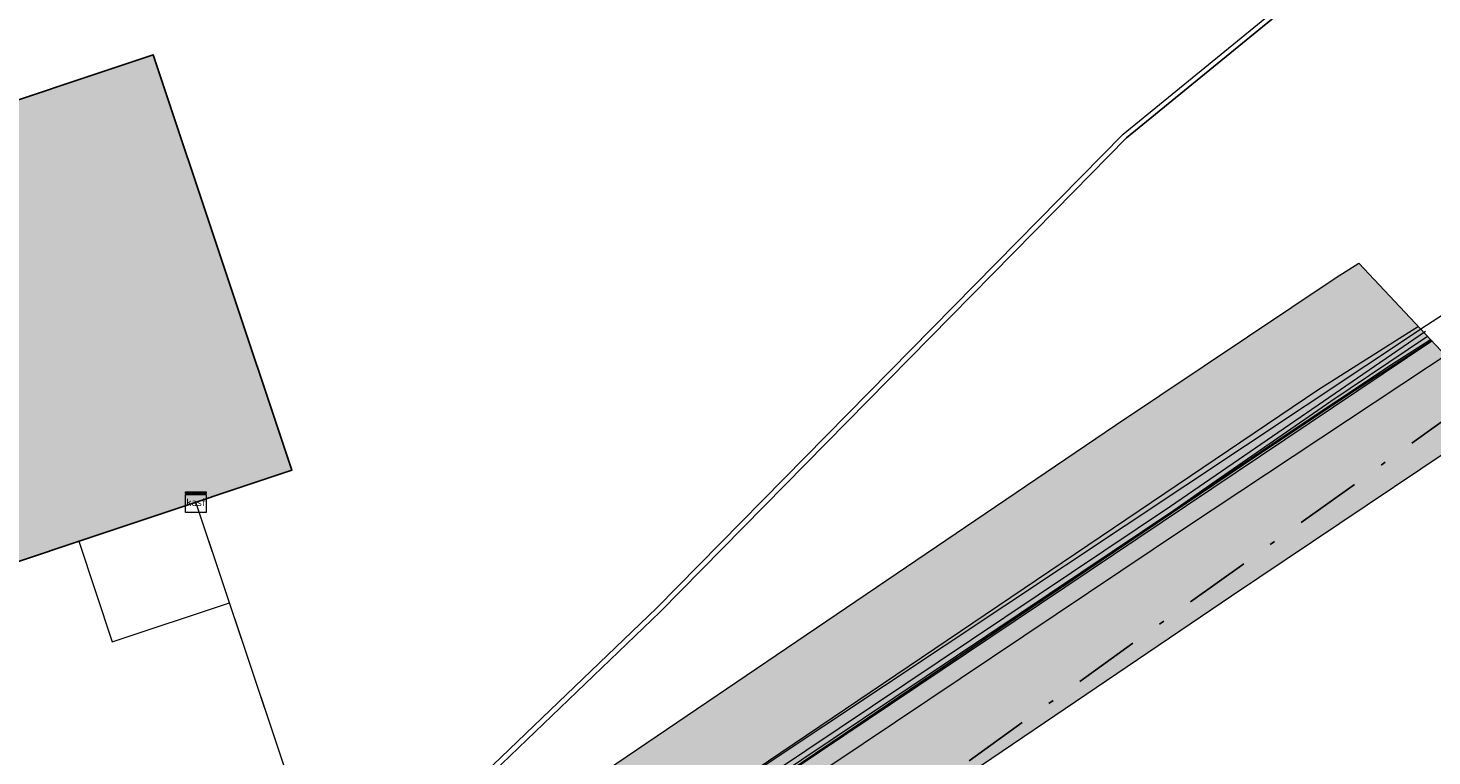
# Model space of a CAD drawing. Header units: metres. Extents: x 190798 to 192239, y 307689 to 310000.
# Tile 64 of 107: x 191437 to 191464, y 309576 to 309590. Entities that reach past the tile are written whole.
import ezdxf
from ezdxf.enums import TextEntityAlignment as Align
from ezdxf.lldxf.tags import DXFTag

# ---------------------------------------------------------------- set-up
doc = ezdxf.new("R2010")
doc.units = ezdxf.units.M
doc.linetypes.add('1-200 DASHDOT', pattern=[2.54, 1.27, -0.635, 0, -0.635])
for name, color, linetype, lineweight in [('B-WE-KL-DATA-G', 90, 'KL-DATA-N', 5), ('B-WE-KL-ET_MS-G', 130, 'KL-MS-N', 5), ('B-WE-KL-GAS_HD-G', 30, 'KL-GAS-HD-N', 5), ('PH-BEST-KANTVERHARDING', 253, 'Continuous', 9)]:
    doc.layers.add(name, color=color, linetype=linetype, lineweight=lineweight)
doc.layers.add('B-WE-OG-INFO_EIS VOORZORGSMAATREGEL-V', color=7, linetype='Continuous', lineweight=18, true_color=0xfa194b, transparency=0.8)
doc.layers.add('B-WE-OG-INFO_EIS VOORZORGSMAATREGEL_ENEXIS NETBEHEER BV-GV', color=7, linetype='Continuous', lineweight=18, true_color=0xfa194b)
for name, color, linetype in [('PH-BEST-BEBOUWING', 1, 'Continuous'), ('PH-BEST-BEBOUWING-ARCERING', 253, 'Continuous'), ('PH-BEST-KADASTRALE-GRENS', 150, 'KG-KADASTRAAL-SO'), ('PH-BEST-KL-DATA_ZIGGO BV', 12, '1-200 ZIGGO'), ('PH-BEST-KL-RI-VRIJVERVAL_GEMEENTE', 8, '1-200 DASHDOT')]:
    doc.layers.add(name, color=color, linetype=linetype)
doc.styles.add('NLCS-ISO', font='NLCS-ISO.ttf')
doc.styles.add('ROMANS', font='romans.shx')
doc.styles.get("Standard").update_dxf_attribs({"font": 'arial.ttf'})
doc.linetypes.add('1-200 ZIGGO', pattern='A,1.5,-0.6,["ZIGGO",ROMANS,S=0.24,R=0,X=-0.5,Y=-0.12],-0.65', length=2.75)
tags = doc.linetypes.add('KG-KADASTRAAL-SO', pattern='A,5.5,-2,["K",Standard,S=1.8,R=0,X=0,Y=-0.9],-2,5.5,-2,[5,NLCS.SHX,S=0.75,R=0,X=0,Y=0],-2', length=19).pattern_tags.tags
tags[6] = DXFTag(74, 10)
tags = doc.linetypes.add('KL-DATA-N', pattern='A,4,-1,[101,NLCS.SHX,S=0.5,R=0,X=0,Y=0],-1,4,-1,["D",Standard,S=1,R=0,X=-0.25,Y=-0.5],-1.5', length=12.5).pattern_tags.tags
tags[18] = DXFTag(74, 10)
tags = doc.linetypes.add('KL-GAS-HD-N', pattern='A,4,-1,[69,NLCS.SHX,S=0.5,R=0,X=0,Y=0],-1,4,-1,["H",Standard,S=1,R=0,X=0,Y=-0.5],-2', length=13).pattern_tags.tags
tags[18] = DXFTag(74, 10)
tags = doc.linetypes.add('KL-MS-N', pattern='A,4,-1,[103,NLCS.SHX,S=0.75,R=0,X=0,Y=0],-1,4,-1,["M",Standard,S=1,R=0,X=0,Y=-0.5],-2', length=13).pattern_tags.tags
tags[18] = DXFTag(74, 10)

# ---------------------------------------------------------------- blocks, each defined once
blk = doc.blocks.new('SKL-WTB_HULP_KAST-SO')
at = {"color": 0, "linetype": 'ByBlock', "lineweight": 18}
for points in [[(-2, 2), (2, 2), (2, 1.68), (-2, 1.68)], [(-2, 1.52), (2, 1.52), (2, -2), (-2, -2)]]:
    blk.add_lwpolyline(points, close=True, dxfattribs=at)
at = {"color": 0, "linetype": 'ByBlock', "lineweight": 18, "style": 'NLCS-ISO'}
blk.add_text('kast', height=1.5, dxfattribs=at).set_placement((0, 0), align=Align.MIDDLE_CENTER)
at = {"color": 0, "linetype": 'ByBlock', "lineweight": 18, "style": 'NLCS-ISO', "flags": 1}
for tag, p in [('TYPE', (2.5, 0)), ('OMSCHRIJVING', (2.5, -3)), ('LABEL', (2.5, -1.5))]:
    blk.add_attdef(tag, p, '', height=1, dxfattribs=at)

msp = doc.modelspace()

# ---------------------------------------------------------------- hatches: boundary and pattern name
at = {"layer": 'B-WE-OG-INFO_EIS VOORZORGSMAATREGEL-V'}
msp.add_hatch(color=256, dxfattribs=at).paths.add_polyline_path([(191462.765, 309585.488), (191465.545, 309582.517), (191464.493, 309581.846), (191460.294, 309579.033), (191441.744, 309566.452), (191436.578, 309563.02), (191431.33, 309559.679), (191429.455, 309558.519), (191429.27, 309558.418), (191429.035, 309558.324), (191428.792, 309558.26), (191428.54, 309558.227), (191428.288, 309558.226), (191428.037, 309558.256), (191427.791, 309558.319), (191427.557, 309558.411), (191427.335, 309558.533), (191427.131, 309558.682), (191426.946, 309558.856), (191426.785, 309559.051), (191426.65, 309559.265), (191426.544, 309559.493), (191426.467, 309559.734), (191426.42, 309559.983), (191426.406, 309560.235), (191426.424, 309560.488), (191426.473, 309560.736), (191426.554, 309560.976), (191426.664, 309561.204), (191426.801, 309561.415), (191426.964, 309561.608), (191427.151, 309561.779), (191427.357, 309561.925), (191429.191, 309563.059), (191434.38, 309566.363), (191439.507, 309569.768), (191458.049, 309582.343), (191462.322, 309585.205)])
at = {"layer": 'PH-BEST-BEBOUWING-ARCERING'}
h = msp.add_hatch(color=256, dxfattribs=at)
h.dxf.hatch_style = 1
h.paths.add_polyline_path([(191426.465, 309576.252), (191442.094, 309581.473), (191439.403, 309589.526), (191423.775, 309584.304)])

# ---------------------------------------------------------------- linework, layer by layer
at = {"layer": 'B-WE-KL-DATA-G', "ltscale": 0.2}
for points in [[(191463.916, 309584.259), (191461.971, 309583.025), (191443.647, 309570.64), (191436.166, 309565.797), (191428.761, 309561.163), (191422.184, 309557.344), (191414.649, 309553.155), (191407.212, 309549.207), (191399.876, 309545.499), (191392.643, 309542.034), (191385.514, 309538.811), (191378.49, 309535.832), (191371.573, 309533.097), (191364.765, 309530.607), (191358.555, 309528.518), (191352.44, 309526.64), (191339.451, 309523.092), (191326.159, 309519.65), (191320.336, 309518.205), (191316.857, 309517.366), (191300.554, 309513.61), (191285.706, 309510.514), (191275.812, 309508.637), (191267.056, 309507.455)], [(191463.916, 309584.259), (191461.971, 309583.025), (191443.647, 309570.64)], [(191421.962, 309557.802), (191422.184, 309557.344), (191422.473, 309556.707), (191424.543, 309557.915), (191426.582, 309559.127), (191428.59, 309560.343), (191430.567, 309561.563), (191432.512, 309562.787), (191434.425, 309564.015), (191436.306, 309565.246), (191438.154, 309566.481), (191460.529, 309581.581), (191462.571, 309582.943), (191464.171, 309583.985)], [(191421.962, 309557.802), (191422.184, 309557.344), (191422.473, 309556.707), (191424.543, 309557.915), (191426.582, 309559.127), (191428.59, 309560.343), (191430.567, 309561.563), (191432.512, 309562.787), (191434.425, 309564.015), (191436.306, 309565.246), (191438.154, 309566.481), (191460.529, 309581.581), (191462.571, 309582.943), (191464.171, 309583.985)], [(191464.052, 309584.163), (191459.114, 309580.77), (191440.502, 309568.287), (191437.462, 309566.25)], [(191443.77, 309570.271), (191464.177, 309583.98)], [(191421.962, 309557.802), (191422.184, 309557.344), (191422.473, 309556.707), (191424.543, 309557.915), (191426.582, 309559.127), (191428.59, 309560.343), (191430.567, 309561.563), (191432.512, 309562.787), (191434.425, 309564.015), (191436.306, 309565.246), (191438.154, 309566.481), (191443.77, 309570.271), (191440.235, 309580.852)], [(191437.968, 309580.095), (191438.611, 309578.142), (191440.886, 309578.902), (191440.235, 309580.852)], [(191440.886, 309578.902), (191440.235, 309580.852)], [(191437.968, 309580.095), (191438.611, 309578.142), (191440.886, 309578.902)], [(191443.647, 309570.64), (191440.886, 309578.902)]]:
    msp.add_lwpolyline(points, dxfattribs=at)
at = {"layer": 'B-WE-KL-ET_MS-G', "ltscale": 0.2}
msp.add_lwpolyline([(191440.556, 309568.203), (191459.181, 309580.695), (191459.997, 309581.273), (191462.217, 309582.81), (191464.094, 309584.068)], dxfattribs=at)
msp.add_lwpolyline([(191440.556, 309568.203), (191459.181, 309580.695), (191459.997, 309581.273), (191462.217, 309582.81), (191464.094, 309584.068)], dxfattribs=at)
at = {"layer": 'B-WE-KL-GAS_HD-G', "ltscale": 0.2}
msp.add_lwpolyline([(191428.406, 309560.222), (191430.256, 309561.366), (191432.872, 309563.014), (191435.471, 309564.687), (191438.054, 309566.384), (191440.621, 309568.107), (191461.277, 309582.115), (191463.398, 309583.519), (191464.152, 309584.006)], dxfattribs=at)
at = {"layer": 'B-WE-OG-INFO_EIS VOORZORGSMAATREGEL_ENEXIS NETBEHEER BV-GV'}
for points in [[(191439.507, 309569.768), (191458.049, 309582.343), (191462.322, 309585.205), (191462.765, 309585.488), (191465.545, 309582.517)], [(191464.493, 309581.846), (191460.294, 309579.033), (191441.744, 309566.452)]]:
    msp.add_lwpolyline(points, dxfattribs=at)
at = {"layer": 'PH-BEST-BEBOUWING'}
msp.add_lwpolyline([(191426.465, 309576.252), (191442.094, 309581.473), (191439.403, 309589.526), (191423.775, 309584.304), (191426.465, 309576.252)], dxfattribs=at)
at = {"layer": 'PH-BEST-KADASTRALE-GRENS', "ltscale": 0.2, "flags": 128}
msp.add_lwpolyline([(191412.499, 309553.242), (191418.365, 309555.706), (191421.557, 309557.133), (191434.8, 309564.901), (191437.526, 309566.975), (191441.153, 309570.971), (191449.228, 309578.728), (191456.872, 309586.499), (191458.263, 309587.913), (191468.515, 309596.296), (191477.618, 309601.964), (191485.265, 309603.561)], dxfattribs=at)
at = {"layer": 'PH-BEST-KANTVERHARDING', "color": 8}
msp.add_line((191440.781, 309567.872), (191459.404, 309580.363), dxfattribs=at)
for points in [[(191459.404, 309580.363), (191469.336, 309586.948), (191479.681, 309592.861), (191490.395, 309598.077), (191501.431, 309602.572)], [(191480.963, 309594.455), (191476.26, 309592.172), (191464.071, 309584.28), (191450.067, 309574.957), (191439.616, 309567.832)], [(191421.51, 309557.221), (191434.736, 309564.979), (191437.461, 309567.052), (191441.08, 309571.04), (191449.158, 309578.799), (191458.194, 309587.985), (191462.067, 309591.152)]]:
    msp.add_lwpolyline(points, dxfattribs=at)
at = {"layer": 'PH-BEST-KL-RI-VRIJVERVAL_GEMEENTE'}
msp.add_lwpolyline([(191431.621, 309558.902), (191465.131, 309582.96)], dxfattribs=at)

# ---------------------------------------------------------------- block references
at = {"layer": 'PH-BEST-KL-DATA_ZIGGO BV', "xscale": 0.1, "yscale": 0.1, "zscale": 0.1}
msp.add_blockref('SKL-WTB_HULP_KAST-SO', (191440.235, 309580.852), dxfattribs=at)

doc.saveas('drawing.dxf')
